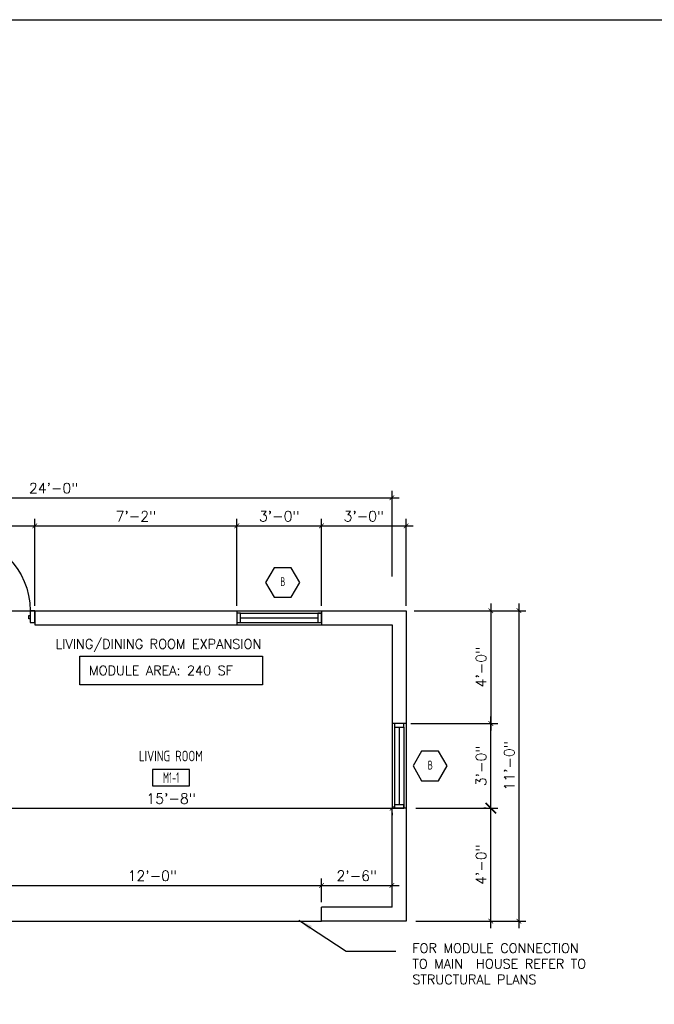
# Model space of a CAD drawing. Header units: inches. Extents: x -3803 to 30266, y -3756 to 4522.
# Tile 25 of 47: x 23525 to 23795, y 2823 to 3242. Entities that reach past the tile are written whole.
import ezdxf
from ezdxf.enums import TextEntityAlignment as Align

# ---------------------------------------------------------------- set-up
doc = ezdxf.new("R2010")
doc.units = ezdxf.units.IN
doc.header["$LTSCALE"] = 0.011
doc.header["$MEASUREMENT"] = 0
doc.header["$PDMODE"] = 1
doc.layers.get('0').update_dxf_attribs({"linetype": 'CONTINUOUS'})
doc.layers.get('Defpoints').update_dxf_attribs({"linetype": 'CONTINUOUS'})
for name, color, linetype in [('a-door', 2, 'CONTINUOUS'), ('G-SYMB', 1, 'CONTINUOUS'), ('TEXT', 2, 'CONTINUOUS'), ('Walls', 5, 'CONTINUOUS')]:
    doc.layers.add(name, color=color, linetype=linetype)
doc.layers.add('DIM', color=4, linetype='CONTINUOUS', lineweight=13)
doc.styles.add('MED', font='archstyl.shx', dxfattribs={"width": 0.8, "height": 0.125})
doc.styles.add('ROMANS', font='romans.shx')
doc.styles.add('SMA', font='archstyl.shx', dxfattribs={"width": 0.8, "height": 0.0625})
doc.dimstyles.new('ANGEL', dxfattribs={"dimtxt": 4.375, "dimasz": 2, "dimexe": 3, "dimexo": 2, "dimgap": 1.5, "dimtad": 1, "dimdec": 0, "dimzin": 3, "dimdsep": 46, "dimlunit": 4, "dimtxsty": 'ROMANS', "dimblk": 'ARCHTICK', "dimcen": 0, "dimdle": 3, "dimclrd": 4, "dimclre": 4, "dimclrt": 2, "dimadec": 0, "dimazin": 0, "dimtfac": 1, "dimtdec": 0, "dimtmove": 1, "dimatfit": 3, "dimfxl": 1, "dimfrac": 2, "dimtolj": 1, "dimtzin": 0, "dimarcsym": 0})
doc.dimstyles.new('Copy of STANDARD', dxfattribs={"dimtxt": 8, "dimasz": 3, "dimexe": 3, "dimexo": 3, "dimgap": 3, "dimtad": 1, "dimrnd": 1, "dimzin": 3, "dimdsep": 46, "dimlunit": 4, "dimtxsty": 'Standard', "dimblk": 'ARCHTICK', "dimcen": 3, "dimdle": 3, "dimadec": 0, "dimazin": 0, "dimtfac": 1, "dimtix": 1, "dimtofl": 0, "dimtmove": 1, "dimatfit": 3, "dimfxl": 3, "dimtolj": 1, "dimtzin": 0, "dimlwd": -1, "dimlwe": -1, "dimarcsym": 0})

# ---------------------------------------------------------------- blocks, each defined once
blk = doc.blocks.new('AINC-WINID')
at = {"layer": 'G-SYMB', "linetype": 'Continuous'}
blk.add_lwpolyline([(0.2577038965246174, 20.26712014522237), (0.1674929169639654, 20.42337014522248), (-0.01292904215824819, 20.42337014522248), (-0.1031400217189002, 20.26712014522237), (-0.01292904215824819, 20.11087014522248), (0.1674929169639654, 20.11087014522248)], close=True, dxfattribs=at)
at = {"layer": 'G-SYMB', "color": 4, "linetype": 'Continuous', "style": 'SMA', "width": 0.75}
blk.add_attdef('WNUM', text='', height=0.09375, dxfattribs=at).set_placement((0.07928445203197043, 20.27531187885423), align=Align.MIDDLE)
blk = doc.blocks.new('_ArchTick')
at = {"color": 0, "linetype": 'ByBlock', "const_width": 0.15}
blk.add_lwpolyline([(-0.5, -0.5), (0.5, 0.5)], dxfattribs=at)
blk = doc.blocks.new('*D407')
at = {"layer": 'Defpoints', "color": 0, "ltscale": 10, "transparency": 16777216}
for p in [(42.0000028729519, 245.481821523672), (42.11877584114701, 113.4818215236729), (54.00000287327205, 113.4818215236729)]:
    blk.add_point(p, dxfattribs=at)
at = {"layer": 'DIM', "color": 4, "lineweight": -2, "ltscale": 10, "transparency": 16777216}
for p, q in [((54.00000287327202, 248.481821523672), (54.00000287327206, 110.4818215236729)), ((44.0000028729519, 245.481821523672), (57.00000287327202, 245.481821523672)), ((44.11877584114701, 113.4818215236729), (57.00000287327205, 113.4818215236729))]:
    blk.add_line(p, q, dxfattribs=at)
at = {"layer": 'DIM', "color": 4, "lineweight": -2, "ltscale": 10, "transparency": 16777216, "xscale": 2, "yscale": 2, "zscale": 2}
for p, rotation in [((54.00000287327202, 245.481821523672), 90), ((54.00000287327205, 113.4818215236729), 270)]:
    blk.add_blockref('_ArchTick', p, dxfattribs=dict(at, rotation=rotation))
at = {"layer": 'DIM', "color": 2, "ltscale": 10, "transparency": 16777216, "insert": (49.89583620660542, 179.4818215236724), "char_height": 4.375, "attachment_point": 5, "rotation": 90, "style": 'ROMANS'}
blk.add_mtext('\\A1;11\'-0"', dxfattribs=at)
blk = doc.blocks.new('*D408')
at = {"layer": 'Defpoints', "color": 0, "ltscale": 10, "transparency": 16777216}
for p in [(8.090354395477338, 161.481821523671), (42.0117038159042, 161.481821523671), (8.0903543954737, 113.4818215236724)]:
    blk.add_point(p, dxfattribs=at)
at = {"layer": 'DIM', "color": 4, "lineweight": -2, "ltscale": 10, "transparency": 16777216}
for p, q in [((42.01170381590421, 110.4818215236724), (42.0117038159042, 164.481821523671)), ((10.09035439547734, 161.481821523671), (45.0117038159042, 161.481821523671)), ((10.0903543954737, 113.4818215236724), (45.01170381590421, 113.4818215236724))]:
    blk.add_line(p, q, dxfattribs=at)
at = {"layer": 'DIM', "color": 4, "lineweight": -2, "ltscale": 10, "transparency": 16777216, "xscale": 2, "yscale": 2, "zscale": 2}
for p, rotation in [((42.0117038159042, 161.481821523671), 90), ((42.01170381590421, 113.4818215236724), 270)]:
    blk.add_blockref('_ArchTick', p, dxfattribs=dict(at, rotation=rotation))
at = {"layer": 'DIM', "color": 2, "ltscale": 10, "transparency": 16777216, "insert": (37.90753714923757, 137.4818215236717), "char_height": 4.375, "attachment_point": 5, "rotation": 90, "style": 'ROMANS'}
blk.add_mtext('\\A1;4\'-0"', dxfattribs=at)
blk = doc.blocks.new('*D409')
at = {"layer": 'Defpoints', "color": 0, "ltscale": 10, "transparency": 16777216}
for p in [(6.000002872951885, 197.4818215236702), (42.01170381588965, 197.4818215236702), (42.04143663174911, 161.481821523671)]:
    blk.add_point(p, dxfattribs=at)
at = {"layer": 'DIM', "color": 4, "lineweight": -2, "ltscale": 10, "transparency": 16777216}
for p, q in [((8.000002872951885, 197.4818215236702), (45.01170381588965, 197.4818215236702)), ((42.01170381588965, 158.481821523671), (42.01170381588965, 200.4818215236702)), ((40.04143663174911, 161.481821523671), (39.01170381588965, 161.481821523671))]:
    blk.add_line(p, q, dxfattribs=at)
at = {"layer": 'DIM', "color": 4, "lineweight": -2, "ltscale": 10, "transparency": 16777216, "xscale": 2, "yscale": 2, "zscale": 2}
for p, rotation in [((42.01170381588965, 197.4818215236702), 90), ((42.01170381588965, 161.481821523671), 270)]:
    blk.add_blockref('_ArchTick', p, dxfattribs=dict(at, rotation=rotation))
at = {"layer": 'DIM', "color": 2, "ltscale": 10, "transparency": 16777216, "insert": (37.90753714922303, 179.4818215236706), "char_height": 4.375, "attachment_point": 5, "rotation": 90, "style": 'ROMANS'}
blk.add_mtext('\\A1;3\'-0"', dxfattribs=at)
blk = doc.blocks.new('*D410')
at = {"layer": 'Defpoints', "color": 0, "ltscale": 10, "transparency": 16777216}
for p in [(7.412455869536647, 245.481821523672), (7.412455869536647, 197.4818215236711), (42.0117038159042, 197.4818215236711)]:
    blk.add_point(p, dxfattribs=at)
at = {"layer": 'DIM', "color": 4, "lineweight": -2, "ltscale": 10, "transparency": 16777216}
for p, q in [((42.01170381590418, 248.481821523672), (42.0117038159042, 194.4818215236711)), ((9.412455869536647, 245.481821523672), (45.01170381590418, 245.481821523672)), ((9.412455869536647, 197.4818215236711), (45.0117038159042, 197.4818215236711))]:
    blk.add_line(p, q, dxfattribs=at)
at = {"layer": 'DIM', "color": 4, "lineweight": -2, "ltscale": 10, "transparency": 16777216, "xscale": 2, "yscale": 2, "zscale": 2}
for p, rotation in [((42.01170381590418, 245.481821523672), 90), ((42.0117038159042, 197.4818215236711), 270)]:
    blk.add_blockref('_ArchTick', p, dxfattribs=dict(at, rotation=rotation))
at = {"layer": 'DIM', "color": 2, "ltscale": 10, "transparency": 16777216, "insert": (37.90753714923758, 221.4818215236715), "char_height": 4.375, "attachment_point": 5, "rotation": 90, "style": 'ROMANS'}
blk.add_mtext('\\A1;4\'-0"', dxfattribs=at)
blk = doc.blocks.new('*U5')
at = {"layer": 'a-door', "color": 2, "linetype": 'Continuous', "lineweight": -3}
for points in [[(2, 5), (4, 5), (4, 37), (2, 37)], [(2, 0), (0, 0), (0, 5), (2, 5)], [(34, 0), (36, 0), (36, 5), (34, 5)], [(2, 1.5), (2.5, 1.5), (2.5, 3), (2, 3)], [(34, 1.5), (33.5, 1.5), (33.5, 3), (34, 3)]]:
    blk.add_lwpolyline(points, close=True, dxfattribs=at)
at = {"layer": 'a-door', "color": 2, "linetype": 'Continuous', "lineweight": -3, "extrusion": (0, 0, -1)}
blk.add_arc((-2, 5), 32, 90, 180, dxfattribs=at)
blk = doc.blocks.new('*D412')
at = {"layer": 'Defpoints', "color": 0, "transparency": 16777216}
for p in [(2.872951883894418e-06, 293.4818215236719), (2.872951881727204e-06, 258.0885292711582), (-287.9999971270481, 245.4818215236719)]:
    blk.add_point(p, dxfattribs=at)
at = {"layer": 'DIM', "color": 4, "lineweight": -2, "transparency": 16777216}
for p, q in [((-290.9999971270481, 293.4818215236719), (3.000002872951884, 293.4818215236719)), ((-287.9999971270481, 247.4818215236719), (-287.9999971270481, 296.4818215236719)), ((2.872951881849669e-06, 260.0885292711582), (2.872951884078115e-06, 296.4818215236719))]:
    blk.add_line(p, q, dxfattribs=at)
at = {"layer": 'DIM', "color": 4, "lineweight": -2, "transparency": 16777216, "xscale": 2, "yscale": 2, "zscale": 2, "rotation": 180}
blk.add_blockref('_ArchTick', (-287.9999971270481, 293.4818215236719), dxfattribs=at)
at = {"layer": 'DIM', "color": 4, "lineweight": -2, "transparency": 16777216, "xscale": 2, "yscale": 2, "zscale": 2}
blk.add_blockref('_ArchTick', (2.872951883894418e-06, 293.4818215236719), dxfattribs=at)
at = {"layer": 'DIM', "color": 2, "transparency": 16777216, "insert": (-143.9999971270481, 297.5859881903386), "char_height": 4.375, "attachment_point": 5, "style": 'ROMANS'}
blk.add_mtext('\\A1;24\'-0"', dxfattribs=at)
blk = doc.blocks.new('*D415')
at = {"layer": 'Defpoints', "color": 0, "ltscale": 10, "transparency": 16777216}
for p in [(-187.9999971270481, 161.4818215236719), (2.872951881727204e-06, 161.4818215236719), (2.872951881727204e-06, 161.4818215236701)]:
    blk.add_point(p, dxfattribs=at)
at = {"layer": 'DIM', "color": 4, "lineweight": -2, "ltscale": 10, "transparency": 16777216}
for p, q in [((-190.9999971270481, 161.4818215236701), (3.000002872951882, 161.4818215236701)), ((-187.9999971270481, 159.4818215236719), (-187.9999971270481, 158.4818215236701)), ((2.872951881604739e-06, 159.4818215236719), (2.872951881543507e-06, 158.4818215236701))]:
    blk.add_line(p, q, dxfattribs=at)
at = {"layer": 'DIM', "color": 4, "lineweight": -2, "ltscale": 10, "transparency": 16777216, "xscale": 2, "yscale": 2, "zscale": 2, "rotation": 180}
blk.add_blockref('_ArchTick', (-187.9999971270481, 161.4818215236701), dxfattribs=at)
at = {"layer": 'DIM', "color": 4, "lineweight": -2, "ltscale": 10, "transparency": 16777216, "xscale": 2, "yscale": 2, "zscale": 2}
blk.add_blockref('_ArchTick', (2.872951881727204e-06, 161.4818215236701), dxfattribs=at)
at = {"layer": 'DIM', "color": 2, "ltscale": 10, "transparency": 16777216, "insert": (-93.99999712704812, 165.5859881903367), "char_height": 4.375, "attachment_point": 5, "style": 'ROMANS'}
blk.add_mtext('\\A1;15\'-8"', dxfattribs=at)
blk = doc.blocks.new('*D416')
at = {"layer": 'Defpoints', "color": 0, "transparency": 16777216}
for p in [(-29.99999712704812, 128.6456505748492), (-173.9999971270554, 119.4818215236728), (-29.99999712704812, 119.4818215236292)]:
    blk.add_point(p, dxfattribs=at)
at = {"layer": 'DIM', "color": 4, "lineweight": -2, "transparency": 16777216}
for p, q in [((-173.9999971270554, 121.4818215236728), (-173.9999971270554, 131.6456505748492)), ((-29.99999712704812, 121.4818215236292), (-29.99999712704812, 131.6456505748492)), ((-176.9999971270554, 128.6456505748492), (-26.99999712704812, 128.6456505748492))]:
    blk.add_line(p, q, dxfattribs=at)
at = {"layer": 'DIM', "color": 4, "lineweight": -2, "transparency": 16777216, "xscale": 2, "yscale": 2, "zscale": 2, "rotation": 180}
blk.add_blockref('_ArchTick', (-173.9999971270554, 128.6456505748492), dxfattribs=at)
at = {"layer": 'DIM', "color": 4, "lineweight": -2, "transparency": 16777216, "xscale": 2, "yscale": 2, "zscale": 2}
blk.add_blockref('_ArchTick', (-29.99999712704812, 128.6456505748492), dxfattribs=at)
at = {"layer": 'DIM', "color": 2, "transparency": 16777216, "insert": (-101.9999971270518, 132.7498172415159), "char_height": 4.375, "attachment_point": 5, "style": 'ROMANS'}
blk.add_mtext('\\A1;12\'-0"', dxfattribs=at)
blk = doc.blocks.new('AINC-ROOMID')
at = {"layer": 'G-SYMB'}
blk.add_lwpolyline([(-0.2473152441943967, -0.3518933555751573), (0.2532671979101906, -0.3518933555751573), (0.2532671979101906, -0.1607061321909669), (-0.2473152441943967, -0.1607061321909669)], close=True, dxfattribs=at)
at = {"layer": 'G-SYMB', "color": 4, "linetype": 'Continuous', "style": 'MED', "oblique": -180, "text_generation_flag": 6}
for tag, p in [('%%UROOM-ID', (0, 0.2092985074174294)), ('%%USPAN', (0, 0))]:
    blk.add_attdef(tag, text='', height=0.125, rotation=180, dxfattribs=at).set_placement(p, align=Align.MIDDLE)
at = {"layer": 'G-SYMB', "color": 4, "linetype": 'Continuous', "style": 'MED', "text_generation_flag": 6, "width": 0.75}
blk.add_attdef('R-NUM', text='', height=0.125, rotation=180, dxfattribs=at).set_placement((0.002975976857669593, -0.2562997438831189), align=Align.MIDDLE)
blk = doc.blocks.new('*D429')
at = {"layer": 'Defpoints', "color": 0, "ltscale": 10, "transparency": 16777216}
for p in [(6.000002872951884, 281.549909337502), (-29.99999712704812, 245.4818215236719), (6.000002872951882, 245.4818215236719)]:
    blk.add_point(p, dxfattribs=at)
at = {"layer": 'DIM', "color": 4, "lineweight": -2, "ltscale": 10, "transparency": 16777216}
for p, q in [((-32.99999712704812, 281.549909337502), (9.000002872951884, 281.549909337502)), ((-29.99999712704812, 247.4818215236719), (-29.99999712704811, 284.549909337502)), ((6.000002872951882, 247.4818215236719), (6.000002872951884, 284.549909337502))]:
    blk.add_line(p, q, dxfattribs=at)
at = {"layer": 'DIM', "color": 4, "lineweight": -2, "ltscale": 10, "transparency": 16777216, "xscale": 2, "yscale": 2, "zscale": 2, "rotation": 180}
blk.add_blockref('_ArchTick', (-29.99999712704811, 281.549909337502), dxfattribs=at)
at = {"layer": 'DIM', "color": 4, "lineweight": -2, "ltscale": 10, "transparency": 16777216, "xscale": 2, "yscale": 2, "zscale": 2}
blk.add_blockref('_ArchTick', (6.000002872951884, 281.549909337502), dxfattribs=at)
at = {"layer": 'DIM', "color": 2, "ltscale": 10, "transparency": 16777216, "insert": (-11.99999712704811, 285.6540760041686), "char_height": 4.375, "attachment_point": 5, "style": 'ROMANS'}
blk.add_mtext('\\A1;3\'-0"', dxfattribs=at)
blk = doc.blocks.new('*D479')
at = {"layer": 'Defpoints', "color": 0, "ltscale": 10, "transparency": 16777216}
for p in [(2.872951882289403e-06, 128.66322993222), (-29.99999712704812, 119.4818215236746), (2.872951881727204e-06, 119.4818215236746)]:
    blk.add_point(p, dxfattribs=at)
at = {"layer": 'DIM', "color": 4, "lineweight": -2, "ltscale": 10, "transparency": 16777216}
for p, q in [((-29.99999712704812, 121.4818215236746), (-29.99999712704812, 131.66322993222)), ((2.872951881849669e-06, 121.4818215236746), (2.8729518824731e-06, 131.66322993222)), ((-32.99999712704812, 128.66322993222), (3.000002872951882, 128.66322993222))]:
    blk.add_line(p, q, dxfattribs=at)
at = {"layer": 'DIM', "color": 4, "lineweight": -2, "ltscale": 10, "transparency": 16777216, "xscale": 2, "yscale": 2, "zscale": 2, "rotation": 180}
blk.add_blockref('_ArchTick', (-29.99999712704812, 128.66322993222), dxfattribs=at)
at = {"layer": 'DIM', "color": 4, "lineweight": -2, "ltscale": 10, "transparency": 16777216, "xscale": 2, "yscale": 2, "zscale": 2}
blk.add_blockref('_ArchTick', (2.872951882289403e-06, 128.66322993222), dxfattribs=at)
at = {"layer": 'DIM', "color": 2, "ltscale": 10, "transparency": 16777216, "insert": (-14.99999712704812, 132.7673965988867), "char_height": 4.375, "attachment_point": 5, "style": 'ROMANS'}
blk.add_mtext('\\A1;2\'-6"', dxfattribs=at)
blk = doc.blocks.new('*D431')
at = {"layer": 'Defpoints', "color": 0, "ltscale": 10, "transparency": 16777216}
for p in [(-151.9999971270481, 281.4818215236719), (-65.99999721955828, 281.5349216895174), (-65.99999721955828, 245.4818208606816)]:
    blk.add_point(p, dxfattribs=at)
at = {"layer": 'DIM', "color": 4, "lineweight": -2, "ltscale": 10, "transparency": 16777216}
for p, q in [((-154.9999971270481, 281.5349216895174), (-62.99999721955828, 281.5349216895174)), ((-151.9999971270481, 283.4818215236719), (-151.9999971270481, 284.5349216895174)), ((-65.99999721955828, 247.4818208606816), (-65.99999721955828, 284.5349216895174))]:
    blk.add_line(p, q, dxfattribs=at)
at = {"layer": 'DIM', "color": 4, "lineweight": -2, "ltscale": 10, "transparency": 16777216, "xscale": 2, "yscale": 2, "zscale": 2, "rotation": 180}
blk.add_blockref('_ArchTick', (-151.9999971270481, 281.5349216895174), dxfattribs=at)
at = {"layer": 'DIM', "color": 4, "lineweight": -2, "ltscale": 10, "transparency": 16777216, "xscale": 2, "yscale": 2, "zscale": 2}
blk.add_blockref('_ArchTick', (-65.99999721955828, 281.5349216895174), dxfattribs=at)
at = {"layer": 'DIM', "color": 2, "ltscale": 10, "transparency": 16777216, "insert": (-108.9999971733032, 285.6390883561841), "char_height": 4.375, "attachment_point": 5, "style": 'ROMANS'}
blk.add_mtext('\\A1;7\'-2"', dxfattribs=at)
blk = doc.blocks.new('*D432')
at = {"layer": 'Defpoints', "color": 0, "ltscale": 10, "transparency": 16777216}
for p in [(-65.9850088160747, 281.5499100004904), (-29.99999712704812, 281.5499100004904), (-29.99999712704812, 257.4818208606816)]:
    blk.add_point(p, dxfattribs=at)
at = {"layer": 'DIM', "color": 4, "lineweight": -2, "ltscale": 10, "transparency": 16777216}
for p, q in [((-68.9850088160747, 281.5499100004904), (-26.99999712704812, 281.5499100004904)), ((-65.9850088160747, 283.5499100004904), (-65.9850088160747, 284.5499100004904)), ((-29.99999712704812, 259.4818208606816), (-29.99999712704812, 284.5499100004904))]:
    blk.add_line(p, q, dxfattribs=at)
at = {"layer": 'DIM', "color": 4, "lineweight": -2, "ltscale": 10, "transparency": 16777216, "xscale": 2, "yscale": 2, "zscale": 2, "rotation": 180}
blk.add_blockref('_ArchTick', (-65.9850088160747, 281.5499100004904), dxfattribs=at)
at = {"layer": 'DIM', "color": 4, "lineweight": -2, "ltscale": 10, "transparency": 16777216, "xscale": 2, "yscale": 2, "zscale": 2}
blk.add_blockref('_ArchTick', (-29.99999712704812, 281.5499100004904), dxfattribs=at)
at = {"layer": 'DIM', "color": 2, "ltscale": 10, "transparency": 16777216, "insert": (-47.99250297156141, 285.6540766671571), "char_height": 4.375, "attachment_point": 5, "style": 'ROMANS'}
blk.add_mtext('\\A1;3\'-0"', dxfattribs=at)
blk = doc.blocks.new('*D433')
at = {"layer": 'Defpoints', "color": 0, "transparency": 16777216}
for p in [(-151.9999971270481, 281.5349216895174), (-187.9999971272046, 271.3077124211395), (-151.9999971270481, 245.481821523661)]:
    blk.add_point(p, dxfattribs=at)
at = {"layer": 'DIM', "color": 4, "lineweight": -2, "transparency": 16777216}
for p, q in [((-190.9999971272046, 281.5349216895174), (-148.9999971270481, 281.5349216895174)), ((-187.9999971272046, 273.3077124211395), (-187.9999971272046, 284.5349216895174)), ((-151.9999971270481, 247.481821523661), (-151.9999971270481, 284.5349216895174))]:
    blk.add_line(p, q, dxfattribs=at)
at = {"layer": 'DIM', "color": 4, "lineweight": -2, "transparency": 16777216, "xscale": 2, "yscale": 2, "zscale": 2, "rotation": 180}
blk.add_blockref('_ArchTick', (-187.9999971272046, 281.5349216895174), dxfattribs=at)
at = {"layer": 'DIM', "color": 4, "lineweight": -2, "transparency": 16777216, "xscale": 2, "yscale": 2, "zscale": 2}
blk.add_blockref('_ArchTick', (-151.9999971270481, 281.5349216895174), dxfattribs=at)
at = {"layer": 'DIM', "color": 2, "transparency": 16777216, "insert": (-169.9999971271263, 285.6390883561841), "char_height": 4.375, "attachment_point": 5, "style": 'ROMANS'}
blk.add_mtext('\\A1;3\'-0"', dxfattribs=at)
blk = doc.blocks.new('typical interior floor plan')
at = {"color": 1}
for p, q in [((-187.9999971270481, 245.4818215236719), (-151.9999971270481, 245.4818215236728)), ((-173.9999971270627, 113.4818215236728), (-29.99999712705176, 113.4818215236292))]:
    blk.add_line(p, q, dxfattribs=at)
at = {"layer": 'a-door'}
for p, q in [((-65.99999712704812, 245.4818208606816), (-29.99999712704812, 245.4818208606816)), ((-64.49999712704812, 244.4818208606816), (-29.9999991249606, 244.4818208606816)), ((-65.99999712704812, 239.4818208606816), (-29.99999712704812, 239.4818221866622)), ((-64.49999712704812, 242.4818208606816), (-31.4999991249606, 242.4818208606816)), ((-64.49999712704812, 240.4818208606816), (-29.9999991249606, 240.4818208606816)), ((2.872951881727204e-06, 197.4818215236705), (4.198929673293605e-06, 161.4818215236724)), ((6.000002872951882, 197.4818215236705), (6.000002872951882, 161.4818215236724)), ((1.000002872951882, 195.9818215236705), (1.000002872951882, 161.4818235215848)), ((3.000002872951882, 195.9818215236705), (3.000002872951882, 162.9818235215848)), ((5.000002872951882, 195.9818215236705), (5.000002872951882, 161.4818235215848))]:
    blk.add_line(p, q, dxfattribs=at)
for points in [[(-65.99999712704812, 240.4818208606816), (-64.49999712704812, 240.4818208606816), (-64.49999712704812, 244.4818208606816), (-65.99999712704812, 244.4818208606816)], [(-31.4999991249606, 240.4818208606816), (-29.9999991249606, 240.4818208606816), (-29.9999991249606, 244.4818208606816), (-31.4999991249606, 244.4818208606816)], [(1.000002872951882, 197.4818215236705), (1.000002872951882, 195.9818215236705), (5.000002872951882, 195.9818215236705), (5.000002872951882, 197.4818215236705)], [(1.000002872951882, 162.9818235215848), (1.000002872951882, 161.4818235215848), (5.000002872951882, 161.4818235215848), (5.000002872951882, 162.9818235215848)]]:
    blk.add_lwpolyline(points, close=True, dxfattribs=at)
at = {"layer": 'TEXT', "color": 2}
blk.add_lwpolyline([(-132.9040099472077, 226.0986319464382), (-55.09598333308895, 226.0986319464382), (-55.09598333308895, 213.8900971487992), (-132.9040099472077, 213.8900971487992)], close=True, dxfattribs=at)
at = {"layer": 'Walls'}
for p, q in [((-151.9999971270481, 245.4818215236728), (-65.99999712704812, 245.4818208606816)), ((-151.9999971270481, 245.481821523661), (-151.9999971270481, 239.481821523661)), ((-65.99999712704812, 245.4818208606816), (-65.99999712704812, 239.4818208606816)), ((-29.99999712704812, 245.4818215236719), (-29.99999712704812, 239.4818215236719)), ((-29.99999712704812, 245.4818215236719), (6.000002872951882, 245.4818215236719)), ((-29.99999712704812, 245.4818208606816), (-29.99999712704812, 239.4818221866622)), ((6.000002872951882, 245.4818215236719), (6.000002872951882, 197.4818215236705)), ((-151.9999971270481, 239.4818215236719), (-65.99999712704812, 239.4818215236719)), ((-29.99999712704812, 239.4818215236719), (2.872951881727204e-06, 239.4818215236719)), ((2.872951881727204e-06, 239.4818215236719), (2.872955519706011e-06, 197.4818215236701)), ((6.000002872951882, 197.4818215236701), (2.872951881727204e-06, 197.4818215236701)), ((6.000002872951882, 197.4818215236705), (2.872951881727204e-06, 197.4818215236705)), ((2.872951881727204e-06, 119.4818215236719), (4.198929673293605e-06, 161.4818215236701)), ((6.000002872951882, 161.4818215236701), (4.198929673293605e-06, 161.4818215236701)), ((6.000002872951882, 161.4818215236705), (4.198929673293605e-06, 161.4818215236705)), ((6.00000287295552, 161.4818215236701), (6.000002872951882, 113.4818215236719)), ((2.872951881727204e-06, 119.4818215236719), (-29.99999712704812, 119.4818215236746)), ((-29.99999712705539, 113.4818215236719), (-29.99999712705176, 119.4818215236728)), ((6.000002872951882, 113.4818215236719), (-29.99999712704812, 113.4818215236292))]:
    blk.add_line(p, q, dxfattribs=at)
at = {"xscale": 40.22379667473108, "yscale": 40.22379667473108, "zscale": 40.22379667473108}
for p in [(-49.64255899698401, -557.7386983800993), (13.10260739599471, -635.7386983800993)]:
    blk.add_blockref('AINC-WINID', p, dxfattribs=at).add_auto_attribs({'WNUM': 'B'})
ref = blk.add_blockref('AINC-ROOMID', (-94.09346640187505, 183.6924080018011), dxfattribs=dict(xscale=31.40809428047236, yscale=35.94597718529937, zscale=31.40809428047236))
ref.add_attrib('%%USPAN', 'LIVING ROOM', dxfattribs={"layer": 'G-SYMB', "color": 4, "linetype": 'Continuous', "height": 4.493247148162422, "rotation": 180, "style": 'MED', "text_generation_flag": 6, "width": 0.8737582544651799}).set_placement((-94.09346640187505, 183.6924080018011), align=Align.MIDDLE)
ref.add_attrib('R-NUM', 'M1-1', dxfattribs={"layer": 'G-SYMB', "color": 4, "linetype": 'Continuous', "height": 4.493247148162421, "rotation": 180, "style": 'MED', "text_generation_flag": 6, "width": 0.6553186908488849}).set_placement((-93.99999664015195, 174.4794632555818), align=Align.MIDDLE)
at = {"layer": 'a-door', "color": 2, "linetype": 'Continuous', "lineweight": -3}
blk.add_blockref('*U5', (-187.9999971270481, 240.481821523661), dxfattribs=at)
at = {"layer": 'DIM', "color": 4, "ltscale": 10, "xscale": 4.5, "yscale": 4.5, "zscale": 4.5, "rotation": 270}
blk.add_blockref('_ArchTick', (42.04143663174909, 161.481821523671), dxfattribs=at)
at = {"layer": 'TEXT', "color": 2, "char_height": 4.000692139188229, "attachment_point": 1}
for s, insert, width in [('{\\Fromans|c0;LIVING/DINING ROOM EXPANSION}', (-143.2361833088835, 233.3260945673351), 137.2542559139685), ('{\\Fromans|c0;MODULE AREA: 240 SF}', (-128.9223401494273, 222.0729661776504), 137.2542559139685), ('{\\Fromans|c0;FOR MODULE CONNECTION\\PTO MAIN  HOUSE REFER TO STRUCTURAL PLANS}', (8.658578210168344, 104.0181311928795), 92.39477326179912)]:
    blk.add_mtext(s, dxfattribs=dict(at, insert=insert, width=width))
at = {"layer": 'DIM'}
for base, p1, p2, picture, middle in [((2.872951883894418e-06, 293.4818215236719), (-287.9999971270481, 245.4818215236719), (2.872951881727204e-06, 258.0885292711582), '*D412', (-143.9999971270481, 297.5859881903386)), ((-151.9999971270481, 281.5349216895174), (-187.9999971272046, 271.3077124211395), (-151.9999971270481, 245.481821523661), '*D433', (-169.9999971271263, 285.6390883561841)), ((-29.99999712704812, 128.6456505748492), (-173.9999971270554, 119.4818215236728), (-29.99999712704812, 119.4818215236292), '*D416', (-101.9999971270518, 132.7498172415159))]:
    dim = blk.add_linear_dim(base=base, p1=p1, p2=p2, dimstyle='ANGEL', dxfattribs=at)
    dim.commit()
    dim.dimension.update_dxf_attribs({"geometry": picture, "text_midpoint": middle})
at = {"layer": 'DIM', "ltscale": 10}
for base, p1, p2, picture, middle in [((-65.99999721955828, 281.5349216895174), (-151.9999971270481, 281.4818215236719), (-65.99999721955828, 245.4818208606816), '*D431', (-108.9999971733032, 285.6390883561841)), ((-29.99999712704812, 281.5499100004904), (-65.9850088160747, 281.5499100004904), (-29.99999712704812, 257.4818208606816), '*D432', (-47.99250297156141, 285.6540766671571)), ((6.000002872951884, 281.549909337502), (-29.99999712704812, 245.4818215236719), (6.000002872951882, 245.4818215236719), '*D429', (-11.99999712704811, 285.6540760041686)), ((2.872951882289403e-06, 128.66322993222), (-29.99999712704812, 119.4818215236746), (2.872951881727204e-06, 119.4818215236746), '*D479', (-14.99999712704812, 132.7673965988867))]:
    dim = blk.add_linear_dim(base=base, p1=p1, p2=p2, dimstyle='ANGEL', dxfattribs=at)
    dim.commit()
    dim.dimension.update_dxf_attribs({"geometry": picture, "text_midpoint": middle})
for p1, p2, distance, picture, middle in [((7.412455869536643, 245.4818215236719), (7.412455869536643, 197.481821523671), 34.599247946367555, '*D410', (37.90753714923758, 221.4818215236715)), ((8.090354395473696, 113.4818215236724), (8.090354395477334, 161.481821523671), -33.921349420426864, '*D408', (37.90753714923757, 137.4818215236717))]:
    dim = blk.add_aligned_dim(p1=p1, p2=p2, distance=distance, dimstyle='ANGEL', dxfattribs=at)
    dim.commit()
    dim.dimension.update_dxf_attribs({"geometry": picture, "text_midpoint": middle})
for base, p1, p2, picture, middle in [((54.00000287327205, 113.4818215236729), (42.00000287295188, 245.4818215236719), (42.118775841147, 113.4818215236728), '*D407', (49.89583620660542, 179.4818215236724)), ((42.01170381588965, 197.4818215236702), (42.04143663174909, 161.481821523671), (6.000002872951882, 197.4818215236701), '*D409', (37.90753714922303, 179.4818215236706))]:
    dim = blk.add_linear_dim(base=base, p1=p1, p2=p2, angle=90, dimstyle='ANGEL', dxfattribs=at)
    dim.commit()
    dim.dimension.update_dxf_attribs({"geometry": picture, "text_midpoint": middle})
at = {"layer": 'DIM', "color": 2, "ltscale": 10}
dim = blk.add_linear_dim(base=(2.872951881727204e-06, 161.4818215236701), p1=(-187.9999971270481, 161.4818215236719), p2=(2.872951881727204e-06, 161.4818215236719), dimstyle='ANGEL', dxfattribs=at)
dim.commit()
dim.dimension.update_dxf_attribs({"geometry": '*D415', "text_midpoint": (-93.99999712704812, 165.5859881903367)})
at = {"layer": 'TEXT', "color": 9, "ltscale": 10, "annotation_type": 0, "has_hookline": 1, "hookline_direction": 0, "text_width": 86.1101355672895}
blk.add_leader([(-39.6066754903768, 113.9276772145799), (-19.57329969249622, 100.6470582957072), (1.57894961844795, 100.708535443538)], dimstyle='Copy of STANDARD', override={"dimasz": 6, "dimtad": 0}, dxfattribs=at)

msp = doc.modelspace()

# ---------------------------------------------------------------- linework, layer by layer
at = {"layer": 'Defpoints', "ltscale": 10}
msp.add_lwpolyline([(22751.93127294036, 3241.895706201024), (24935.45169314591, 3241.895706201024), (24935.45169314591, 173.2541411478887), (22751.93127294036, 173.2541411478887)], close=True, dxfattribs=at)

# ---------------------------------------------------------------- block references
msp.add_blockref('typical interior floor plan', (23683.17518231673, 2745.107016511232))

doc.saveas('drawing.dxf')
